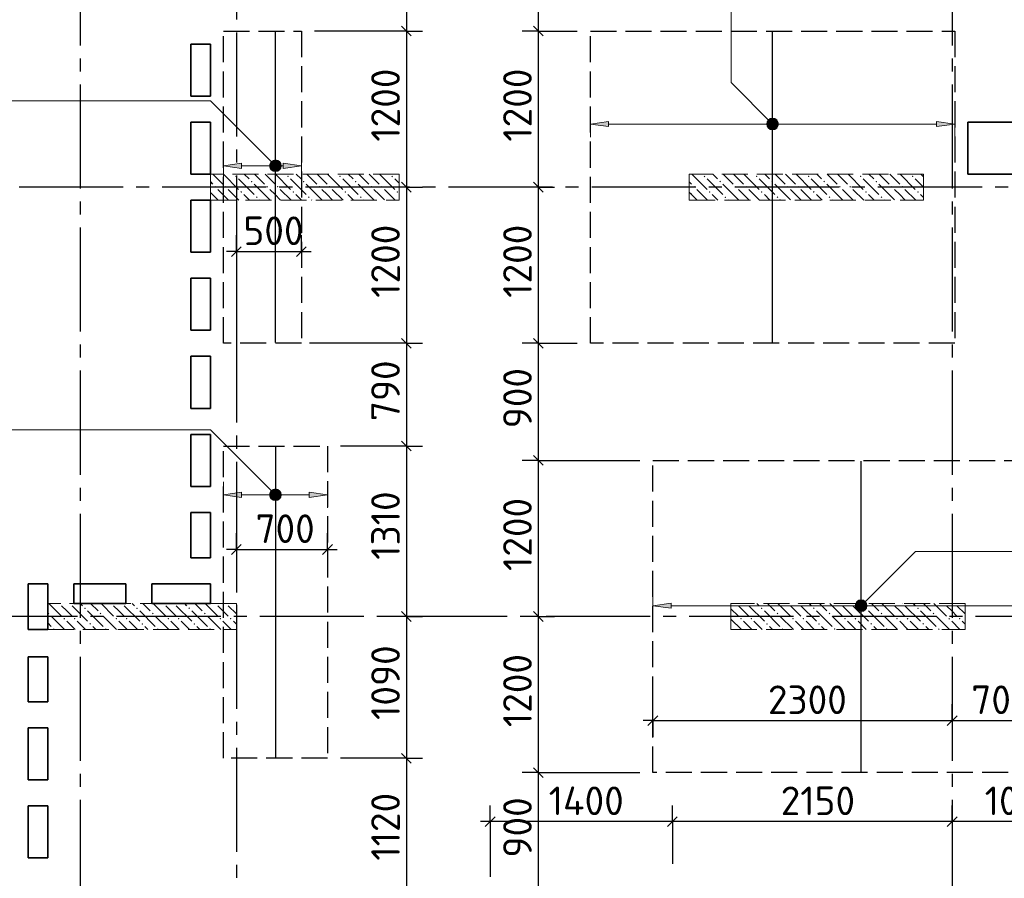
# Model space of a CAD drawing. Header units: millimetres. Extents: x 40580 to 1930067, y -240640 to 81020.
# Tile 223 of 256: x 722857 to 730423, y -209934 to -203334. Entities that reach past the tile are written whole.
import ezdxf

# ---------------------------------------------------------------- set-up
doc = ezdxf.new("R2010")
doc.units = ezdxf.units.MM
for name, pattern in [('______2', [270, 200, -70]), ('______5', [1100, 800, -100, 100, -100]), ('CENTER', [2, 1.25, -0.25, 0.25, -0.25])]:
    doc.linetypes.add(name, pattern=pattern)
for name, color, linetype, lineweight in [('Standard', 7, 'Continuous', 25), ('ДОП Верх по Х', 7, 'Continuous', 25), ('ЖБ Перекрытие верхний уровень', 7, 'Continuous', 35), ('ОСИ', 7, 'CENTER', 15), ('Позиционная метка номер позиции', 7, 'Continuous', 13), ('Примечания', 7, 'Continuous', 13)]:
    doc.layers.add(name, color=color, linetype=linetype, lineweight=lineweight)
doc.layers.add('ЖБ Пилон', color=7, linetype='______2', lineweight=13, true_color=0xa0a0a0)
doc.styles.add('ISOCPEUR', font='isocpeur.ttf')

msp = doc.modelspace()

# ---------------------------------------------------------------- hatches: boundary and pattern name
at = {"layer": 'ДОП Верх по Х', "linetype": 'Continuous', "lineweight": 13, "transparency": 33554687}
for points in [[(727382.2, -204155.8), (727242.1, -204135.8), (727382.2, -204115.8)], [(724562.3, -204476.7), (724422.3, -204456.7), (724562.3, -204436.7)], [(724562.3, -207005.8), (724422.3, -206985.9), (724562.3, -206965.9)], [(727862.3, -207858.5), (727722.3, -207838.5), (727862.3, -207818.5)]]:
    msp.add_hatch(color=7, dxfattribs=at).paths.add_polyline_path(points, flags=16)
for points in [[(728609.9, -204154.5), (728609.9, -204117), (728604.6, -204135.8)], [(728609.9, -204117), (728623.4, -204168), (728623.4, -204103.5)], [(728609.9, -204117), (728609.9, -204154.5), (728623.4, -204168)], [(728623.4, -204103.5), (728642.1, -204173.3), (728642.1, -204098.3)], [(728623.4, -204103.5), (728623.4, -204168), (728642.1, -204173.3)], [(728642.1, -204098.3), (728642.1, -204173.3), (728660.9, -204168)], [(728642.1, -204098.3), (728660.9, -204168), (728660.9, -204103.5)], [(728660.9, -204103.5), (728660.9, -204168), (728674.4, -204154.5)], [(728660.9, -204103.5), (728674.4, -204154.5), (728674.4, -204117)], [(728674.4, -204117), (728674.4, -204154.5), (728679.6, -204135.8)], [(729902.2, -204155.8), (730042.1, -204135.8), (729902.2, -204115.8)], [(724803.6, -204424.5), (724822.3, -204494.2), (724822.3, -204419.2)], [(724822.3, -204419.2), (724822.3, -204494.2), (724841.1, -204489)], [(724822.3, -204419.2), (724841.1, -204489), (724841.1, -204424.5)], [(724790.1, -204475.5), (724790.1, -204438), (724784.8, -204456.7)], [(724790.1, -204438), (724803.6, -204489), (724803.6, -204424.5)], [(724790.1, -204438), (724790.1, -204475.5), (724803.6, -204489)], [(724803.6, -204424.5), (724803.6, -204489), (724822.3, -204494.2)], [(724841.1, -204424.5), (724841.1, -204489), (724854.6, -204475.5)], [(724841.1, -204424.5), (724854.6, -204475.5), (724854.6, -204438)], [(724854.6, -204438), (724854.6, -204475.5), (724859.8, -204456.7)], [(724882.3, -204476.7), (725022.3, -204456.7), (724882.3, -204436.7)], [(724790.1, -207004.6), (724790.1, -206967.1), (724784.8, -206985.9)], [(724790.1, -206967.1), (724803.6, -207018.1), (724803.6, -206953.6)], [(724790.1, -206967.1), (724790.1, -207004.6), (724803.6, -207018.1)], [(724803.6, -206953.6), (724822.3, -207023.4), (724822.3, -206948.4)], [(724803.6, -206953.6), (724803.6, -207018.1), (724822.3, -207023.4)], [(724822.3, -206948.4), (724822.3, -207023.4), (724841.1, -207018.1)], [(724822.3, -206948.4), (724841.1, -207018.1), (724841.1, -206953.6)], [(724841.1, -206953.6), (724841.1, -207018.1), (724854.6, -207004.6)], [(724841.1, -206953.6), (724854.6, -207004.6), (724854.6, -206967.1)], [(724854.6, -206967.1), (724854.6, -207004.6), (724859.8, -206985.9)], [(725082.3, -207005.8), (725222.3, -206985.9), (725082.3, -206965.9)], [(729290.1, -207857.2), (729290.1, -207819.7), (729284.8, -207838.5)], [(729290.1, -207819.7), (729303.6, -207870.7), (729303.6, -207806.2)], [(729290.1, -207819.7), (729290.1, -207857.2), (729303.6, -207870.7)], [(729303.6, -207806.2), (729322.3, -207876), (729322.3, -207801)], [(729303.6, -207806.2), (729303.6, -207870.7), (729322.3, -207876)], [(729322.3, -207801), (729322.3, -207876), (729341.1, -207870.7)], [(729322.3, -207801), (729341.1, -207870.7), (729341.1, -207806.2)], [(729341.1, -207806.2), (729341.1, -207870.7), (729354.6, -207857.2)], [(729341.1, -207806.2), (729354.6, -207857.2), (729354.6, -207819.7)], [(729354.6, -207819.7), (729354.6, -207857.2), (729359.8, -207838.5)]]:
    msp.add_hatch(color=7, dxfattribs=at).paths.add_polyline_path(points)
at = {"layer": 'ЖБ Пилон', "linetype": 'Continuous', "lineweight": -3, "transparency": 33554687}
for points in [[(724512.8, -204538.2), (724519.3, -204531.7), (724525.8, -204538.2), (724519.3, -204544.7)], [(724632.8, -204578.2), (724639.3, -204571.7), (724645.8, -204578.2), (724639.3, -204584.7)], [(724912.8, -204538.2), (724919.3, -204531.7), (724925.8, -204538.2), (724919.3, -204544.7)], [(725032.8, -204578.2), (725039.3, -204571.7), (725045.8, -204578.2), (725039.3, -204584.7)], [(725312.8, -204538.2), (725319.3, -204531.7), (725325.8, -204538.2), (725319.3, -204544.7)], [(725432.8, -204578.2), (725439.3, -204571.7), (725445.8, -204578.2), (725439.3, -204584.7)], [(725712.8, -204538.2), (725719.3, -204531.7), (725725.8, -204538.2), (725719.3, -204544.7)], [(728112.8, -204538.2), (728119.3, -204531.7), (728125.8, -204538.2), (728119.3, -204544.7)], [(728232.8, -204578.2), (728239.3, -204571.7), (728245.8, -204578.2), (728239.3, -204584.7)], [(728512.8, -204538.2), (728519.3, -204531.7), (728525.8, -204538.2), (728519.3, -204544.7)], [(728632.8, -204578.2), (728639.3, -204571.7), (728645.8, -204578.2), (728639.3, -204584.7)], [(728912.8, -204538.2), (728919.3, -204531.7), (728925.8, -204538.2), (728919.3, -204544.7)], [(729032.8, -204578.2), (729039.3, -204571.7), (729045.8, -204578.2), (729039.3, -204584.7)], [(729312.8, -204538.2), (729319.3, -204531.7), (729325.8, -204538.2), (729319.3, -204544.7)], [(729432.8, -204578.2), (729439.3, -204571.7), (729445.8, -204578.2), (729439.3, -204584.7)], [(729712.8, -204538.2), (729719.3, -204531.7), (729725.8, -204538.2), (729719.3, -204544.7)], [(724352.8, -204618.2), (724359.3, -204611.7), (724365.8, -204618.2), (724359.3, -204624.7)], [(724432.8, -204618.2), (724439.3, -204611.7), (724445.8, -204618.2), (724439.3, -204624.7)], [(724752.8, -204618.2), (724759.3, -204611.7), (724765.8, -204618.2), (724759.3, -204624.7)], [(724832.8, -204618.2), (724839.3, -204611.7), (724845.8, -204618.2), (724839.3, -204624.7)], [(725152.8, -204618.2), (725159.3, -204611.7), (725165.8, -204618.2), (725159.3, -204624.7)], [(725232.8, -204618.2), (725239.3, -204611.7), (725245.8, -204618.2), (725239.3, -204624.7)], [(725552.8, -204618.2), (725559.3, -204611.7), (725565.8, -204618.2), (725559.3, -204624.7)], [(725632.8, -204618.2), (725639.3, -204611.7), (725645.8, -204618.2), (725639.3, -204624.7)], [(728032.8, -204618.2), (728039.3, -204611.7), (728045.8, -204618.2), (728039.3, -204624.7)], [(728352.7, -204618.2), (728359.3, -204611.7), (728365.8, -204618.2), (728359.3, -204624.7)], [(728432.8, -204618.2), (728439.3, -204611.7), (728445.8, -204618.2), (728439.3, -204624.7)], [(728752.8, -204618.2), (728759.3, -204611.7), (728765.8, -204618.2), (728759.3, -204624.7)], [(728832.8, -204618.2), (728839.3, -204611.7), (728845.8, -204618.2), (728839.3, -204624.7)], [(729152.8, -204618.2), (729159.3, -204611.7), (729165.8, -204618.2), (729159.3, -204624.7)], [(729232.8, -204618.2), (729239.3, -204611.7), (729245.8, -204618.2), (729239.3, -204624.7)], [(729552.8, -204618.2), (729559.3, -204611.7), (729565.8, -204618.2), (729559.3, -204624.7)], [(729632.8, -204618.2), (729639.3, -204611.7), (729645.8, -204618.2), (729639.3, -204624.7)], [(724552.8, -204658.2), (724559.3, -204651.7), (724565.8, -204658.2), (724559.3, -204664.7)], [(724672.8, -204698.2), (724679.3, -204691.7), (724685.8, -204698.2), (724679.3, -204704.7)], [(724952.8, -204658.2), (724959.3, -204651.7), (724965.8, -204658.2), (724959.3, -204664.7)], [(725072.8, -204698.2), (725079.3, -204691.7), (725085.8, -204698.2), (725079.3, -204704.7)], [(725352.8, -204658.2), (725359.3, -204651.7), (725365.8, -204658.2), (725359.3, -204664.7)], [(725472.8, -204698.2), (725479.3, -204691.7), (725485.8, -204698.2), (725479.3, -204704.7)], [(725752.8, -204658.2), (725759.3, -204651.7), (725765.8, -204658.2), (725759.3, -204664.7)], [(728152.7, -204658.2), (728159.3, -204651.7), (728165.8, -204658.2), (728159.3, -204664.7)], [(728272.8, -204698.2), (728279.3, -204691.7), (728285.8, -204698.2), (728279.3, -204704.7)], [(728552.8, -204658.2), (728559.3, -204651.7), (728565.8, -204658.2), (728559.3, -204664.7)], [(728672.8, -204698.2), (728679.3, -204691.7), (728685.8, -204698.2), (728679.3, -204704.7)], [(728952.8, -204658.2), (728959.3, -204651.7), (728965.8, -204658.2), (728959.3, -204664.7)], [(729072.8, -204698.2), (729079.3, -204691.7), (729085.8, -204698.2), (729079.3, -204704.7)], [(729352.8, -204658.2), (729359.3, -204651.7), (729365.8, -204658.2), (729359.3, -204664.7)], [(729472.8, -204698.2), (729479.3, -204691.7), (729485.8, -204698.2), (729479.3, -204704.7)], [(729752.8, -204658.2), (729759.3, -204651.7), (729765.8, -204658.2), (729759.3, -204664.7)], [(723162.6, -207821.3), (723159.3, -207824.7), (723155.9, -207821.3)], [(723242.6, -207821.3), (723239.3, -207824.7), (723235.9, -207821.3)], [(723562.6, -207821.3), (723559.3, -207824.7), (723555.9, -207821.3)], [(723642.6, -207821.3), (723639.3, -207824.7), (723635.9, -207821.3)], [(723962.6, -207821.3), (723959.3, -207824.7), (723955.9, -207821.3)], [(724042.6, -207821.3), (724039.3, -207824.7), (724035.9, -207821.3)], [(724362.6, -207821.3), (724359.3, -207824.7), (724355.9, -207821.3)], [(724442.6, -207821.3), (724439.3, -207824.7), (724435.9, -207821.3)], [(728362.6, -207821.3), (728359.3, -207824.7), (728355.9, -207821.3)], [(728442.6, -207821.3), (728439.3, -207824.7), (728435.9, -207821.3)], [(728762.6, -207821.3), (728759.3, -207824.7), (728755.9, -207821.3)], [(728842.6, -207821.3), (728839.3, -207824.7), (728835.9, -207821.3)], [(729162.6, -207821.3), (729159.3, -207824.7), (729155.9, -207821.3)], [(729242.6, -207821.3), (729239.3, -207824.7), (729235.9, -207821.3)], [(729562.6, -207821.3), (729559.3, -207824.7), (729555.9, -207821.3)], [(729642.6, -207821.3), (729639.3, -207824.7), (729635.9, -207821.3)], [(729962.6, -207821.3), (729959.3, -207824.7), (729955.9, -207821.3)], [(730042.6, -207821.3), (730039.3, -207824.7), (730035.9, -207821.3)], [(723072.8, -207898.2), (723079.3, -207891.7), (723085.8, -207898.2), (723079.3, -207904.7)], [(723352.8, -207858.2), (723359.3, -207851.7), (723365.8, -207858.2), (723359.3, -207864.7)], [(723472.8, -207898.2), (723479.3, -207891.7), (723485.8, -207898.2), (723479.3, -207904.7)], [(723752.8, -207858.2), (723759.3, -207851.7), (723765.8, -207858.2), (723759.3, -207864.7)], [(723872.8, -207898.2), (723879.3, -207891.7), (723885.8, -207898.2), (723879.3, -207904.7)], [(724152.8, -207858.2), (724159.3, -207851.7), (724165.8, -207858.2), (724159.3, -207864.7)], [(724272.8, -207898.2), (724279.3, -207891.7), (724285.8, -207898.2), (724279.3, -207904.7)], [(728552.8, -207858.2), (728559.3, -207851.7), (728565.8, -207858.2), (728559.3, -207864.7)], [(728672.8, -207898.2), (728679.3, -207891.7), (728685.8, -207898.2), (728679.3, -207904.7)], [(728952.8, -207858.2), (728959.3, -207851.7), (728965.8, -207858.2), (728959.3, -207864.7)], [(729072.8, -207898.2), (729079.3, -207891.7), (729085.8, -207898.2), (729079.3, -207904.7)], [(729352.8, -207858.2), (729359.3, -207851.7), (729365.8, -207858.2), (729359.3, -207864.7)], [(729472.8, -207898.2), (729479.3, -207891.7), (729485.8, -207898.2), (729479.3, -207904.7)], [(729752.8, -207858.2), (729759.3, -207851.7), (729765.8, -207858.2), (729759.3, -207864.7)], [(729872.8, -207898.2), (729879.3, -207891.7), (729885.8, -207898.2), (729879.3, -207904.7)], [(723192.8, -207938.2), (723199.3, -207931.7), (723205.8, -207938.2), (723199.3, -207944.7)], [(723272.8, -207938.2), (723279.3, -207931.7), (723285.8, -207938.2), (723279.3, -207944.7)], [(723392.8, -207978.2), (723399.3, -207971.7), (723405.8, -207978.2), (723399.3, -207984.7)], [(723592.8, -207938.2), (723599.3, -207931.7), (723605.8, -207938.2), (723599.3, -207944.7)], [(723672.8, -207938.2), (723679.3, -207931.7), (723685.8, -207938.2), (723679.3, -207944.7)], [(723792.8, -207978.2), (723799.3, -207971.7), (723805.8, -207978.2), (723799.3, -207984.7)], [(723992.8, -207938.2), (723999.3, -207931.7), (724005.8, -207938.2), (723999.3, -207944.7)], [(724072.8, -207938.2), (724079.3, -207931.7), (724085.8, -207938.2), (724079.3, -207944.7)], [(724192.8, -207978.2), (724199.3, -207971.7), (724205.8, -207978.2), (724199.3, -207984.7)], [(724392.8, -207938.2), (724399.3, -207931.7), (724405.8, -207938.2), (724399.3, -207944.7)], [(724472.8, -207938.2), (724479.3, -207931.7), (724485.8, -207938.2), (724479.3, -207944.7)], [(728392.8, -207938.2), (728399.3, -207931.7), (728405.8, -207938.2), (728399.3, -207944.7)], [(728472.8, -207938.2), (728479.3, -207931.7), (728485.8, -207938.2), (728479.3, -207944.7)], [(728592.8, -207978.2), (728599.3, -207971.7), (728605.8, -207978.2), (728599.3, -207984.7)], [(728792.8, -207938.2), (728799.3, -207931.7), (728805.8, -207938.2), (728799.3, -207944.7)], [(728872.8, -207938.2), (728879.3, -207931.7), (728885.8, -207938.2), (728879.3, -207944.7)], [(728992.8, -207978.2), (728999.3, -207971.7), (729005.8, -207978.2), (728999.3, -207984.7)], [(729192.8, -207938.2), (729199.3, -207931.7), (729205.8, -207938.2), (729199.3, -207944.7)], [(729272.8, -207938.2), (729279.3, -207931.7), (729285.8, -207938.2), (729279.3, -207944.7)], [(729392.8, -207978.2), (729399.3, -207971.7), (729405.8, -207978.2), (729399.3, -207984.7)], [(729592.8, -207938.2), (729599.3, -207931.7), (729605.8, -207938.2), (729599.3, -207944.7)], [(729672.8, -207938.2), (729679.3, -207931.7), (729685.8, -207938.2), (729679.3, -207944.7)], [(729792.8, -207978.2), (729799.3, -207971.7), (729805.8, -207978.2), (729799.3, -207984.7)], [(729992.8, -207938.2), (729999.3, -207931.7), (730005.8, -207938.2), (729999.3, -207944.7)], [(730072.8, -207938.2), (730079.3, -207931.7), (730085.8, -207938.2), (730079.3, -207944.7)], [(723112.8, -208018.2), (723119.3, -208011.7), (723125.8, -208018.2), (723122.6, -208021.3), (723115.9, -208021.3)], [(723512.8, -208018.2), (723519.3, -208011.7), (723525.8, -208018.2), (723522.6, -208021.3), (723515.9, -208021.3)], [(723912.8, -208018.2), (723919.3, -208011.7), (723925.8, -208018.2), (723922.6, -208021.3), (723915.9, -208021.3)], [(724312.8, -208018.2), (724319.3, -208011.7), (724325.8, -208018.2), (724322.6, -208021.3), (724315.9, -208021.3)], [(728322.3, -208014.7), (728325.8, -208018.2), (728322.6, -208021.3), (728322.3, -208021.3)], [(728712.8, -208018.2), (728719.3, -208011.7), (728725.8, -208018.2), (728722.6, -208021.3), (728715.9, -208021.3)], [(729112.8, -208018.2), (729119.3, -208011.7), (729125.8, -208018.2), (729122.6, -208021.3), (729115.9, -208021.3)], [(729512.8, -208018.2), (729519.3, -208011.7), (729525.8, -208018.2), (729522.6, -208021.3), (729515.9, -208021.3)], [(729912.8, -208018.2), (729919.3, -208011.7), (729925.8, -208018.2), (729922.6, -208021.3), (729915.9, -208021.3)]]:
    msp.add_hatch(color=7, dxfattribs=at).paths.add_polyline_path(points, flags=16)
at = {"layer": 'Позиционная метка номер позиции', "linetype": 'Continuous', "lineweight": 13, "transparency": 33554687}
for points in [[(728610.3, -204167.6), (728653.6, -204092.5), (728598.9, -204147.2)], [(728598.9, -204147.2), (728653.6, -204092.5), (728630.7, -204092.5)], [(728598.9, -204147.2), (728630.7, -204092.5), (728598.9, -204124.3)], [(728598.9, -204124.3), (728630.7, -204092.5), (728610.3, -204104)], [(728610.3, -204167.6), (728674, -204104), (728653.6, -204092.5)], [(728630.7, -204179.1), (728674, -204104), (728610.3, -204167.6)], [(728630.7, -204179.1), (728685.4, -204124.3), (728674, -204104)], [(728653.6, -204179.1), (728685.4, -204124.3), (728630.7, -204179.1)], [(728653.6, -204179.1), (728685.4, -204147.2), (728685.4, -204124.3)], [(728685.4, -204147.2), (728653.6, -204179.1), (728674, -204167.6)], [(724790.5, -204488.5), (724833.8, -204413.4), (724779, -204468.2)], [(724779, -204468.2), (724833.8, -204413.4), (724810.8, -204413.4)], [(724779, -204468.2), (724810.8, -204413.4), (724779, -204445.3)], [(724779, -204445.3), (724810.8, -204413.4), (724790.5, -204424.9)], [(724790.5, -204488.5), (724854.1, -204424.9), (724833.8, -204413.4)], [(724810.8, -204500), (724854.1, -204424.9), (724790.5, -204488.5)], [(724810.8, -204500), (724865.6, -204445.3), (724854.1, -204424.9)], [(724833.8, -204500), (724865.6, -204445.3), (724810.8, -204500)], [(724833.8, -204500), (724865.6, -204468.2), (724865.6, -204445.3)], [(724865.6, -204468.2), (724833.8, -204500), (724854.1, -204488.5)], [(724790.5, -207017.7), (724833.8, -206942.6), (724779, -206997.3)], [(724779, -206997.3), (724833.8, -206942.6), (724810.8, -206942.6)], [(724779, -206997.3), (724810.8, -206942.6), (724779, -206974.4)], [(724779, -206974.4), (724810.8, -206942.6), (724790.5, -206954)], [(724790.5, -207017.7), (724854.1, -206954), (724833.8, -206942.6)], [(724810.8, -207029.1), (724854.1, -206954), (724790.5, -207017.7)], [(724810.8, -207029.1), (724865.6, -206974.4), (724854.1, -206954)], [(724833.8, -207029.1), (724865.6, -206974.4), (724810.8, -207029.1)], [(724833.8, -207029.1), (724865.6, -206997.3), (724865.6, -206974.4)], [(724865.6, -206997.3), (724833.8, -207029.1), (724854.1, -207017.7)], [(729279, -207827), (729354.1, -207870.3), (729290.5, -207806.7)], [(729279, -207849.9), (729333.8, -207881.8), (729279, -207827)], [(729279, -207827), (729333.8, -207881.8), (729354.1, -207870.3)], [(729290.5, -207806.7), (729365.6, -207849.9), (729310.8, -207795.2)], [(729290.5, -207806.7), (729354.1, -207870.3), (729365.6, -207849.9)], [(729310.8, -207795.2), (729365.6, -207849.9), (729365.6, -207827)], [(729310.8, -207795.2), (729365.6, -207827), (729333.8, -207795.2)], [(729333.8, -207795.2), (729365.6, -207827), (729354.1, -207806.7)], [(729310.8, -207881.8), (729279, -207849.9), (729290.5, -207870.3)], [(729279, -207849.9), (729310.8, -207881.8), (729333.8, -207881.8)]]:
    msp.add_hatch(color=7, dxfattribs=at).paths.add_polyline_path(points)

# ---------------------------------------------------------------- linework, layer by layer
at = {"layer": 'Standard', "color": 7, "linetype": 'Continuous', "lineweight": -3, "transparency": 33554687}
for p, q in [((726842.1, -202496.3), (726842.1, -203421.3)), ((725828.3, -202621.3), (725828.3, -203421.3)), ((725828.3, -203421.3), (725828.3, -204621.3)), ((726842.1, -203421.3), (726842.1, -204621.3)), ((725828.3, -204621.3), (725828.3, -205821.3)), ((726842.1, -204621.3), (726842.1, -205821.3)), ((724522.3, -205116.4), (724447.3, -205116.4)), ((724522.3, -205116.4), (725022.3, -205116.4)), ((725022.3, -205116.4), (725097.3, -205116.4)), ((725828.3, -205821.3), (725828.3, -206611.3)), ((726842.1, -205821.3), (726842.1, -206721.3)), ((725828.3, -206611.3), (725828.3, -207921.3)), ((726842.1, -206721.3), (726842.1, -207921.3)), ((724522.3, -207406.4), (724447.3, -207406.4)), ((724522.3, -207406.4), (725222.3, -207406.4)), ((725222.3, -207406.4), (725297.3, -207406.4)), ((725828.3, -207921.3), (725828.3, -209011.3)), ((726842.1, -207921.3), (726842.1, -209121.3)), ((727722.3, -208721.3), (727647.3, -208721.3)), ((727722.3, -208721.3), (730022.3, -208721.3)), ((730022.3, -208721.3), (730722.3, -208721.3)), ((725828.3, -209011.3), (725828.3, -210131.3)), ((726842.1, -209121.3), (726842.1, -210021.3)), ((726472.3, -209498.1), (726397.3, -209498.1)), ((727872.3, -209498.1), (726472.3, -209498.1)), ((730022.3, -209498.1), (727872.3, -209498.1)), ((731022.3, -209498.1), (730022.3, -209498.1))]:
    msp.add_line(p, q, dxfattribs=at)
at = {"layer": 'Standard', "color": 251, "linetype": 'Continuous', "lineweight": -3, "true_color": 0x656565, "transparency": 33554687}
for p, q in [((725828.3, -203421.3), (725703.3, -203421.3)), ((725828.3, -203421.3), (725953.3, -203421.3)), ((726842.1, -203421.3), (726717.2, -203421.3)), ((726842.1, -203421.3), (726967.1, -203421.3)), ((726842.1, -203421.3), (727142.1, -203421.3)), ((725828.3, -204621.3), (725703.3, -204621.3)), ((725828.3, -204621.3), (725953.3, -204621.3)), ((726842.1, -204621.3), (726717.2, -204621.3)), ((726842.1, -204621.3), (726967.1, -204621.3)), ((726842.1, -204621.3), (726842.1, -204621.3)), ((724522.3, -205116.4), (724522.3, -204991.4)), ((725022.3, -205116.4), (725022.3, -204991.4)), ((724522.3, -205116.4), (724522.3, -205241.4)), ((724522.3, -205116.4), (724522.3, -205646.3)), ((725022.3, -205116.4), (725022.3, -205241.4)), ((725022.3, -205116.4), (725022.3, -205116.4)), ((725828.3, -205821.3), (725703.3, -205821.3)), ((725828.3, -205821.3), (725953.3, -205821.3)), ((726842.1, -205821.3), (726717.2, -205821.3)), ((726842.1, -205821.3), (726967.1, -205821.3)), ((726842.1, -205821.3), (727142.1, -205821.3)), ((725828.3, -206611.3), (725703.3, -206611.3)), ((725828.3, -206611.3), (725953.3, -206611.3)), ((726842.1, -206721.3), (726717.2, -206721.3)), ((726842.1, -206721.3), (726967.1, -206721.3)), ((726842.1, -206721.3), (727622.3, -206721.3)), ((724522.3, -207406.4), (724522.3, -207281.4)), ((725222.3, -207406.4), (725222.3, -207281.4)), ((724522.3, -207406.4), (724522.3, -207531.4)), ((724522.3, -207406.4), (724522.3, -207736.3)), ((725222.3, -207406.4), (725222.3, -207531.4)), ((725222.3, -207406.4), (725222.3, -207406.4)), ((725828.3, -207921.3), (725703.3, -207921.3)), ((725828.3, -207921.3), (725953.3, -207921.3)), ((725828.3, -207921.3), (725828.3, -207921.3)), ((726842.1, -207921.3), (726717.2, -207921.3)), ((726842.1, -207921.3), (726967.1, -207921.3)), ((726842.1, -207921.3), (726842.1, -207921.3)), ((727722.3, -208721.3), (727722.3, -208417.4)), ((727722.3, -208721.3), (727722.3, -208596.3)), ((730022.3, -208721.3), (730022.3, -208596.3)), ((727722.3, -208721.3), (727722.3, -208846.3)), ((730022.3, -208721.3), (730022.3, -208846.3)), ((730022.3, -208721.3), (730022.3, -208721.3)), ((725828.3, -209011.3), (725703.3, -209011.3)), ((725828.3, -209011.3), (725953.3, -209011.3)), ((726842.1, -209121.3), (726717.2, -209121.3)), ((726842.1, -209121.3), (726967.1, -209121.3)), ((726842.1, -209121.3), (727622.3, -209121.3)), ((726472.3, -209498.1), (726472.3, -209373.1)), ((727872.3, -209498.1), (727872.3, -209373.1)), ((730022.3, -209498.1), (730022.3, -209373.1)), ((726472.3, -209498.1), (726472.3, -209623.1)), ((726472.3, -209498.1), (726472.3, -209921.3)), ((727872.3, -209498.1), (727872.3, -209623.1)), ((727872.3, -209498.1), (727872.3, -209821.3)), ((730022.3, -209498.1), (730022.3, -209623.1)), ((730022.3, -209498.1), (730022.3, -209498.1))]:
    msp.add_line(p, q, dxfattribs=at)
at = {"layer": 'Standard', "color": 7, "linetype": 'Continuous', "lineweight": 25, "transparency": 33554687}
for p, q in [((725790.8, -203383.8), (725865.8, -203458.8)), ((726804.6, -203383.8), (726879.6, -203458.8)), ((725790.8, -204583.8), (725865.8, -204658.8)), ((726804.6, -204583.8), (726879.6, -204658.8)), ((724484.8, -205153.9), (724559.8, -205078.9)), ((724984.8, -205153.9), (725059.8, -205078.9)), ((725790.8, -205783.8), (725865.8, -205858.8)), ((726804.6, -205783.8), (726879.6, -205858.8)), ((725790.8, -206573.8), (725865.8, -206648.8)), ((726804.6, -206683.8), (726879.6, -206758.8)), ((724484.8, -207443.9), (724559.8, -207368.9)), ((725184.8, -207443.9), (725259.8, -207368.9)), ((725790.8, -207883.8), (725865.8, -207958.8)), ((726804.6, -207883.8), (726879.6, -207958.8)), ((727684.8, -208758.8), (727759.8, -208683.8)), ((729984.8, -208758.8), (730059.8, -208683.8)), ((725790.8, -208973.8), (725865.8, -209048.8)), ((726804.6, -209083.8), (726879.6, -209158.8)), ((726509.8, -209460.6), (726434.8, -209535.6)), ((727909.8, -209460.6), (727834.8, -209535.6)), ((730059.8, -209460.6), (729984.8, -209535.6))]:
    msp.add_line(p, q, dxfattribs=at)
at = {"layer": 'Standard', "color": 251, "linetype": 'Continuous', "lineweight": -3, "true_color": 0x656565, "transparency": 33554687}
for points in [[(725828.3, -203421.3), (725811.3, -203421.3), (725811.3, -203421.3), (725811.3, -203421.3), (725811.3, -203421.3), (725811.3, -203421.3), (725811.3, -203421.3), (725811.3, -203421.3), (725811.3, -203421.3), (725811.3, -203421.3), (725811.3, -203421.3), (725811.3, -203421.3), (725811.3, -203421.3), (725811.3, -203421.3), (725811.3, -203421.3), (725811.3, -203421.3), (725811.3, -203421.3), (725811.3, -203421.3), (725811.3, -203421.3), (725811.3, -203421.3), (725811.3, -203421.3), (725811.3, -203421.3), (725811.3, -203421.3), (725811.3, -203421.3), (725811.3, -203421.3), (725811.3, -203421.3), (725811.3, -203421.3), (725122.3, -203421.3)], [(725828.3, -204621.3), (725811.3, -204621.3), (725811.3, -204621.3), (725811.3, -204621.3), (725811.3, -204621.3), (725811.3, -204621.3), (725811.3, -204621.3), (725811.3, -204621.3), (725811.3, -204621.3), (725811.3, -204621.3), (725811.3, -204621.3), (725811.3, -204621.3), (725811.3, -204621.3), (725811.3, -204621.3), (725811.3, -204621.3), (725811.3, -204621.3), (725811.3, -204621.3), (725811.3, -204621.3), (725811.3, -204621.3), (725811.3, -204621.3), (725811.3, -204621.3), (725811.3, -204621.3), (725811.3, -204621.3), (725811.3, -204621.3), (725811.3, -204621.3), (725107.3, -204621.3)], [(725828.3, -205821.3), (725811.3, -205821.3), (725811.3, -205821.3), (725811.3, -205821.3), (725811.3, -205821.3), (725811.3, -205821.3), (725811.3, -205821.3), (725811.3, -205821.3), (725811.3, -205821.3), (725811.3, -205821.3), (725811.3, -205821.3), (725811.3, -205821.3), (725811.3, -205821.3), (725811.3, -205821.3), (725811.3, -205821.3), (725811.3, -205821.3), (725811.3, -205821.3), (725811.3, -205821.3), (725811.3, -205821.3), (725811.3, -205821.3), (725811.3, -205821.3), (725811.3, -205821.3), (725811.3, -205821.3), (725083.2, -205821.3)], [(725828.3, -206611.3), (725811.3, -206611.3), (725811.3, -206611.3), (725811.3, -206611.3), (725811.3, -206611.3), (725811.3, -206611.3), (725811.3, -206611.3), (725811.3, -206611.3), (725811.3, -206611.3), (725811.3, -206611.3), (725811.3, -206611.3), (725811.3, -206611.3), (725811.3, -206611.3), (725811.3, -206611.3), (725811.3, -206611.3), (725811.3, -206611.3), (725811.3, -206611.3), (725811.3, -206611.3), (725811.3, -206611.3), (725811.3, -206611.3), (725811.3, -206611.3), (725322.3, -206611.3)], [(725828.3, -209011.3), (725811.3, -209011.3), (725811.3, -209011.3), (725811.3, -209011.3), (725811.3, -209011.3), (725811.3, -209011.3), (725811.3, -209011.3), (725811.3, -209011.3), (725811.3, -209011.3), (725811.3, -209011.3), (725811.3, -209011.3), (725811.3, -209011.3), (725811.3, -209011.3), (725811.3, -209011.3), (725811.3, -209011.3), (725811.3, -209011.3), (725811.3, -209011.3), (725322.3, -209011.3)]]:
    msp.add_lwpolyline(points, dxfattribs=at)
at = {"layer": 'ДОП Верх по Х', "color": 7, "linetype": 'Continuous', "lineweight": -3, "transparency": 33554687}
for p, q in [((724822.3, -205815.3), (724822.3, -203427.3)), ((728642.1, -205815.3), (728642.1, -203427.3)), ((724822.3, -206617.3), (724822.3, -209005.3)), ((729322.3, -209115.3), (729322.3, -206727.3))]:
    msp.add_line(p, q, dxfattribs=at)
at = {"layer": 'ДОП Верх по Х', "color": 251, "linetype": 'Continuous', "lineweight": 13, "true_color": 0x494949, "transparency": 33554687}
for p, q in [((727242.1, -204135.8), (727242.1, -204035.8)), ((730042.1, -204135.8), (730042.1, -204035.8)), ((727242.1, -204135.8), (727382.2, -204115.8)), ((727382.2, -204115.8), (727382.2, -204155.8)), ((728642.1, -204098.3), (728642.1, -204098.3)), ((730042.1, -204135.8), (729902.2, -204115.8)), ((729902.2, -204115.8), (729902.2, -204155.8)), ((727382.2, -204155.8), (727242.1, -204135.8)), ((727242.1, -204135.8), (727242.1, -204235.8)), ((727242.1, -204135.8), (727242.1, -204135.8)), ((727382.2, -204135.8), (728612.2, -204135.8)), ((728642.1, -204173.3), (728642.1, -204173.3)), ((728672.2, -204135.8), (729902.2, -204135.8)), ((729902.2, -204155.8), (730042.1, -204135.8)), ((730042.1, -204135.8), (730042.1, -204235.8)), ((730042.1, -204135.8), (730042.1, -204135.8)), ((724422.3, -204456.7), (724422.3, -204356.7)), ((724822.3, -204419.2), (724822.3, -204419.2)), ((725022.3, -204456.7), (725022.3, -204356.7)), ((724422.3, -204456.7), (724562.3, -204436.7)), ((724562.3, -204476.7), (724422.3, -204456.7)), ((724422.3, -204456.7), (724422.3, -204556.7)), ((724422.3, -204456.7), (724422.3, -204456.7)), ((724562.3, -204436.7), (724562.3, -204476.7)), ((724562.3, -204456.7), (724792.3, -204456.7)), ((724822.3, -204494.2), (724822.3, -204494.2)), ((724852.3, -204456.7), (724882.3, -204456.7)), ((725022.3, -204456.7), (724882.3, -204436.7)), ((724882.3, -204436.7), (724882.3, -204476.7)), ((724882.3, -204476.7), (725022.3, -204456.7)), ((725022.3, -204456.7), (725022.3, -204556.7)), ((725022.3, -204456.7), (725022.3, -204456.7)), ((724422.3, -206985.9), (724422.3, -206885.9)), ((725222.3, -206985.9), (725222.3, -206885.9)), ((724422.3, -206985.9), (724562.3, -206965.9)), ((724562.3, -207005.8), (724422.3, -206985.9)), ((724422.3, -206985.9), (724422.3, -207085.9)), ((724422.3, -206985.9), (724422.3, -206985.9)), ((724562.3, -206965.9), (724562.3, -207005.8)), ((724562.3, -206985.9), (724792.3, -206985.9)), ((724822.3, -206948.4), (724822.3, -206948.4)), ((724852.3, -206985.9), (725082.3, -206985.9)), ((725222.3, -206985.9), (725082.3, -206965.9)), ((725082.3, -206965.9), (725082.3, -207005.8)), ((725082.3, -207005.8), (725222.3, -206985.9)), ((725222.3, -206985.9), (725222.3, -207085.9)), ((725222.3, -206985.9), (725222.3, -206985.9)), ((724822.3, -207023.4), (724822.3, -207023.4)), ((727722.3, -207838.5), (727722.3, -207738.5)), ((727722.3, -207838.5), (727862.3, -207818.5)), ((727862.3, -207818.5), (727862.3, -207858.5)), ((729322.3, -207801), (729322.3, -207801)), ((727862.3, -207858.5), (727722.3, -207838.5)), ((727722.3, -207838.5), (727722.3, -207938.5)), ((727722.3, -207838.5), (727722.3, -207838.5)), ((727862.3, -207838.5), (729292.3, -207838.5)), ((729322.3, -207876), (729322.3, -207876)), ((729352.3, -207838.5), (730582.3, -207838.5))]:
    msp.add_line(p, q, dxfattribs=at)
for centre in [(728642.1, -204135.8), (724822.3, -204456.7), (724822.3, -206985.9), (729322.3, -207838.5)]:
    msp.add_circle(centre, 37.5, dxfattribs=at)
at = {"layer": 'ЖБ Перекрытие верхний уровень', "transparency": 33554687}
for p, q in [((724172.3, -203521.3), (724322.3, -203521.3)), ((724172.3, -203921.3), (724172.3, -203521.3)), ((724322.3, -203521.3), (724322.3, -203921.3)), ((724322.3, -203921.3), (724172.3, -203921.3)), ((724172.3, -204121.3), (724322.3, -204121.3)), ((724172.3, -204521.3), (724172.3, -204121.3)), ((724322.3, -204121.3), (724322.3, -204521.3)), ((730682.3, -204121.3), (730142.3, -204121.3)), ((730142.3, -204121.3), (730142.3, -204521.3)), ((724322.3, -204521.3), (724172.3, -204521.3)), ((730142.3, -204521.3), (730682.3, -204521.3)), ((724172.3, -205121.3), (724172.3, -204721.3)), ((724172.3, -204721.3), (724322.3, -204721.3)), ((724322.3, -204721.3), (724322.3, -205121.3)), ((724322.3, -205121.3), (724172.3, -205121.3)), ((724172.3, -205721.3), (724172.3, -205321.3)), ((724172.3, -205321.3), (724322.3, -205321.3)), ((724322.3, -205321.3), (724322.3, -205721.3)), ((724322.3, -205721.3), (724172.3, -205721.3)), ((724172.3, -206321.3), (724172.3, -205921.3)), ((724172.3, -205921.3), (724322.3, -205921.3)), ((724322.3, -205921.3), (724322.3, -206321.3)), ((724322.3, -206321.3), (724172.3, -206321.3)), ((724172.3, -206521.3), (724322.3, -206521.3)), ((724172.3, -206921.3), (724172.3, -206521.3)), ((724322.3, -206521.3), (724322.3, -206921.3)), ((724322.3, -206921.3), (724172.3, -206921.3)), ((724172.3, -207281.3), (724172.3, -207121.3)), ((724172.3, -207121.3), (724322.3, -207121.3)), ((724322.3, -207121.3), (724322.3, -207281.3)), ((724172.3, -207471.3), (724172.3, -207281.3)), ((724322.3, -207281.3), (724322.3, -207471.3)), ((724322.3, -207471.3), (724172.3, -207471.3)), ((722922.3, -208021.3), (722922.3, -207671.3)), ((722922.3, -207671.3), (723072.3, -207671.3)), ((723072.3, -207671.3), (723072.3, -208021.3)), ((723272.3, -207821.3), (723272.3, -207671.3)), ((723272.3, -207671.3), (723672.3, -207671.3)), ((723672.3, -207671.3), (723672.3, -207821.3)), ((723872.3, -207821.3), (723872.3, -207671.3)), ((723872.3, -207671.3), (724322.3, -207671.3)), ((724322.3, -207671.3), (724322.3, -207821.3)), ((723672.3, -207821.3), (723272.3, -207821.3)), ((724322.3, -207821.3), (723872.3, -207821.3)), ((723072.3, -208021.3), (722922.3, -208021.3)), ((722922.3, -208576.3), (722922.3, -208231.3)), ((722922.3, -208231.3), (723072.3, -208231.3)), ((723072.3, -208231.3), (723072.3, -208576.3)), ((723072.3, -208576.3), (722922.3, -208576.3)), ((722922.3, -209176.3), (722922.3, -208776.3)), ((722922.3, -208776.3), (723072.3, -208776.3)), ((723072.3, -208776.3), (723072.3, -209176.3)), ((723072.3, -209176.3), (722922.3, -209176.3)), ((722922.3, -209776.3), (722922.3, -209376.3)), ((722922.3, -209376.3), (723072.3, -209376.3)), ((723072.3, -209376.3), (723072.3, -209776.3)), ((723072.3, -209776.3), (722922.3, -209776.3))]:
    msp.add_line(p, q, dxfattribs=at)
at = {"layer": 'ЖБ Пилон', "color": 253, "linetype": '______2', "lineweight": 13, "true_color": 0xa0a0a0, "transparency": 33554687}
for p, q in [((725772.3, -204521.3), (724322.3, -204521.3)), ((724322.3, -204521.3), (724322.3, -204721.3)), ((725772.3, -204721.3), (725772.3, -204521.3)), ((729802.3, -204521.3), (728002.3, -204521.3)), ((728002.3, -204521.3), (728002.3, -204721.3)), ((729802.3, -204721.3), (729802.3, -204521.3)), ((724322.3, -204721.3), (725772.3, -204721.3)), ((728002.3, -204721.3), (729802.3, -204721.3)), ((724522.3, -207821.3), (723072.3, -207821.3)), ((723072.3, -207821.3), (723072.3, -208021.3)), ((724522.3, -208021.3), (724522.3, -207821.3)), ((730122.3, -207821.3), (728322.3, -207821.3)), ((728322.3, -207821.3), (728322.3, -208021.3)), ((730122.3, -208021.3), (730122.3, -207821.3)), ((723072.3, -208021.3), (724522.3, -208021.3)), ((728322.3, -208021.3), (730122.3, -208021.3))]:
    msp.add_line(p, q, dxfattribs=at)
at = {"layer": 'ЖБ Пилон', "color": 9, "linetype": 'Continuous', "lineweight": -3, "true_color": 0xc7c7c7, "transparency": 33554687}
for p, q in [((724342.4, -204521.3), (724419.3, -204598.2)), ((724422.4, -204521.3), (724539.3, -204638.2)), ((724539.3, -204558.2), (724659.3, -204678.2)), ((724619.3, -204558.2), (724582.4, -204521.3)), ((724662.4, -204521.3), (724739.3, -204598.2)), ((724742.4, -204521.3), (724819.3, -204598.2)), ((724822.4, -204521.3), (724939.3, -204638.2)), ((724939.3, -204558.2), (725059.3, -204678.2)), ((725019.3, -204558.2), (724982.4, -204521.3)), ((725062.4, -204521.3), (725139.3, -204598.2)), ((725142.4, -204521.3), (725219.3, -204598.2)), ((725222.4, -204521.3), (725339.3, -204638.2)), ((725339.3, -204558.2), (725459.3, -204678.2)), ((725419.3, -204558.2), (725382.4, -204521.3)), ((725462.4, -204521.3), (725539.3, -204598.2)), ((725542.4, -204521.3), (725619.3, -204598.2)), ((725622.4, -204521.3), (725739.3, -204638.2)), ((725739.3, -204558.2), (725772.3, -204591.2)), ((728022.4, -204521.3), (728139.3, -204638.2)), ((728139.3, -204558.2), (728259.3, -204678.2)), ((728219.3, -204558.2), (728182.4, -204521.3)), ((728262.4, -204521.3), (728339.3, -204598.2)), ((728342.4, -204521.3), (728419.3, -204598.2)), ((728422.4, -204521.3), (728539.3, -204638.2)), ((728539.3, -204558.2), (728659.3, -204678.2)), ((728619.3, -204558.2), (728582.4, -204521.3)), ((728662.4, -204521.3), (728739.3, -204598.2)), ((728742.4, -204521.3), (728819.3, -204598.2)), ((728822.4, -204521.3), (728939.3, -204638.2)), ((728939.3, -204558.2), (729059.3, -204678.2)), ((729019.3, -204558.2), (728982.4, -204521.3)), ((729062.4, -204521.3), (729139.3, -204598.2)), ((729142.4, -204521.3), (729219.3, -204598.2)), ((729222.4, -204521.3), (729339.3, -204638.2)), ((729339.3, -204558.2), (729459.3, -204678.2)), ((729419.3, -204558.2), (729382.4, -204521.3)), ((729462.4, -204521.3), (729539.3, -204598.2)), ((729542.4, -204521.3), (729619.3, -204598.2)), ((729622.4, -204521.3), (729739.3, -204638.2)), ((729739.3, -204558.2), (729802.3, -204621.2)), ((729802.3, -204541.2), (729782.4, -204521.3)), ((724322.3, -204581.2), (724339.3, -204598.2)), ((724419.3, -204678.2), (724379.3, -204638.2)), ((724459.3, -204638.2), (724542.4, -204721.3)), ((724659.3, -204598.2), (724779.3, -204718.2)), ((724819.3, -204678.2), (724779.3, -204638.2)), ((724859.3, -204638.2), (724942.4, -204721.3)), ((725059.3, -204598.2), (725179.3, -204718.2)), ((725219.3, -204678.2), (725179.3, -204638.2)), ((725259.3, -204638.2), (725342.4, -204721.3)), ((725459.3, -204598.2), (725579.3, -204718.2)), ((725619.3, -204678.2), (725579.3, -204638.2)), ((725659.3, -204638.2), (725742.4, -204721.3)), ((728002.3, -204581.2), (728019.3, -204598.2)), ((728059.3, -204638.2), (728142.4, -204721.3)), ((728259.3, -204598.2), (728379.3, -204718.2)), ((728419.3, -204678.2), (728379.3, -204638.2)), ((728459.3, -204638.2), (728542.4, -204721.3)), ((728659.3, -204598.2), (728779.3, -204718.2)), ((728819.3, -204678.2), (728779.3, -204638.2)), ((728859.3, -204638.2), (728942.4, -204721.3)), ((729059.3, -204598.2), (729179.3, -204718.2)), ((729219.3, -204678.2), (729179.3, -204638.2)), ((729259.3, -204638.2), (729342.4, -204721.3)), ((729459.3, -204598.2), (729579.3, -204718.2)), ((729619.3, -204678.2), (729579.3, -204638.2)), ((729659.3, -204638.2), (729742.4, -204721.3)), ((724322.3, -204661.2), (724379.3, -204718.2)), ((724459.3, -204718.2), (724419.3, -204678.2)), ((724579.3, -204678.2), (724622.4, -204721.3)), ((724702.4, -204721.3), (724699.3, -204718.2)), ((724859.3, -204718.2), (724819.3, -204678.2)), ((724979.3, -204678.2), (725022.4, -204721.3)), ((725102.4, -204721.3), (725099.3, -204718.2)), ((725259.3, -204718.2), (725219.3, -204678.2)), ((725379.3, -204678.2), (725422.4, -204721.3)), ((725502.4, -204721.3), (725499.3, -204718.2)), ((725659.3, -204718.2), (725619.3, -204678.2)), ((728019.3, -204678.2), (728002.3, -204661.2)), ((728059.3, -204718.2), (728019.3, -204678.2)), ((728179.3, -204678.2), (728222.4, -204721.3)), ((728302.4, -204721.3), (728299.3, -204718.2)), ((728459.3, -204718.2), (728419.3, -204678.2)), ((728579.3, -204678.2), (728622.4, -204721.3)), ((728702.4, -204721.3), (728699.3, -204718.2)), ((728859.3, -204718.2), (728819.3, -204678.2)), ((728979.3, -204678.2), (729022.4, -204721.3)), ((729102.4, -204721.3), (729099.3, -204718.2)), ((729259.3, -204718.2), (729219.3, -204678.2)), ((729379.3, -204678.2), (729422.4, -204721.3)), ((729502.4, -204721.3), (729499.3, -204718.2)), ((729659.3, -204718.2), (729619.3, -204678.2)), ((729779.3, -204678.2), (729802.3, -204701.2)), ((723082.4, -207821.3), (723179.3, -207918.2)), ((723322.4, -207821.3), (723339.3, -207838.2)), ((723402.4, -207821.3), (723459.3, -207878.2)), ((723482.4, -207821.3), (723579.3, -207918.2)), ((723722.4, -207821.3), (723739.3, -207838.2)), ((723802.4, -207821.3), (723859.3, -207878.2)), ((723882.4, -207821.3), (723979.3, -207918.2)), ((724122.4, -207821.3), (724139.3, -207838.2)), ((724202.4, -207821.3), (724259.3, -207878.2)), ((724282.4, -207821.3), (724379.3, -207918.2)), ((728522.4, -207821.3), (728539.3, -207838.2)), ((728602.4, -207821.3), (728659.3, -207878.2)), ((728682.4, -207821.3), (728779.3, -207918.2)), ((728922.4, -207821.3), (728939.3, -207838.2)), ((729002.4, -207821.3), (729059.3, -207878.2)), ((729082.4, -207821.3), (729179.3, -207918.2)), ((729322.4, -207821.3), (729339.3, -207838.2)), ((729402.4, -207821.3), (729459.3, -207878.2)), ((729482.4, -207821.3), (729579.3, -207918.2)), ((729722.4, -207821.3), (729739.3, -207838.2)), ((729802.4, -207821.3), (729859.3, -207878.2)), ((729882.4, -207821.3), (729979.3, -207918.2)), ((723219.3, -207878.2), (723179.3, -207838.2)), ((723259.3, -207918.2), (723219.3, -207878.2)), ((723259.3, -207838.2), (723379.3, -207958.2)), ((723379.3, -207878.2), (723499.3, -207998.2)), ((723619.3, -207878.2), (723579.3, -207838.2)), ((723659.3, -207918.2), (723619.3, -207878.2)), ((723659.3, -207838.2), (723779.3, -207958.2)), ((723779.3, -207878.2), (723899.3, -207998.2)), ((724019.3, -207878.2), (723979.3, -207838.2)), ((724059.3, -207918.2), (724019.3, -207878.2)), ((724059.3, -207838.2), (724179.3, -207958.2)), ((724179.3, -207878.2), (724299.3, -207998.2)), ((724419.3, -207878.2), (724379.3, -207838.2)), ((724459.3, -207918.2), (724419.3, -207878.2)), ((724459.3, -207838.2), (724522.3, -207901.2)), ((728322.3, -207861.2), (728379.3, -207918.2)), ((728419.3, -207878.2), (728379.3, -207838.2)), ((728459.3, -207918.2), (728419.3, -207878.2)), ((728459.3, -207838.2), (728579.3, -207958.2)), ((728579.3, -207878.2), (728699.3, -207998.2)), ((728819.3, -207878.2), (728779.3, -207838.2)), ((728859.3, -207918.2), (728819.3, -207878.2)), ((728859.3, -207838.2), (728979.3, -207958.2)), ((728979.3, -207878.2), (729099.3, -207998.2)), ((729219.3, -207878.2), (729179.3, -207838.2)), ((729259.3, -207918.2), (729219.3, -207878.2)), ((729259.3, -207838.2), (729379.3, -207958.2)), ((729379.3, -207878.2), (729499.3, -207998.2)), ((729619.3, -207878.2), (729579.3, -207838.2)), ((729659.3, -207918.2), (729619.3, -207878.2)), ((729659.3, -207838.2), (729779.3, -207958.2)), ((729779.3, -207878.2), (729899.3, -207998.2)), ((730019.3, -207878.2), (729979.3, -207838.2)), ((730059.3, -207918.2), (730019.3, -207878.2)), ((730059.3, -207838.2), (730122.3, -207901.2)), ((723072.3, -207971.2), (723099.3, -207998.2)), ((723202.4, -208021.3), (723099.3, -207918.2)), ((723219.3, -207958.2), (723282.4, -208021.3)), ((723299.3, -207958.2), (723362.4, -208021.3)), ((723602.4, -208021.3), (723499.3, -207918.2)), ((723619.3, -207958.2), (723682.4, -208021.3)), ((723699.3, -207958.2), (723762.4, -208021.3)), ((724002.4, -208021.3), (723899.3, -207918.2)), ((724019.3, -207958.2), (724082.4, -208021.3)), ((724099.3, -207958.2), (724162.4, -208021.3)), ((724402.4, -208021.3), (724299.3, -207918.2)), ((724419.3, -207958.2), (724482.4, -208021.3)), ((724499.3, -207958.2), (724522.3, -207981.2)), ((728402.4, -208021.3), (728322.3, -207941.2)), ((728419.3, -207958.2), (728482.4, -208021.3)), ((728499.3, -207958.2), (728562.4, -208021.3)), ((728802.4, -208021.3), (728699.3, -207918.2)), ((728819.3, -207958.2), (728882.4, -208021.3)), ((728899.3, -207958.2), (728962.4, -208021.3)), ((729202.4, -208021.3), (729099.3, -207918.2)), ((729219.3, -207958.2), (729282.4, -208021.3)), ((729299.3, -207958.2), (729362.4, -208021.3)), ((729602.4, -208021.3), (729499.3, -207918.2)), ((729619.3, -207958.2), (729682.4, -208021.3)), ((729699.3, -207958.2), (729762.4, -208021.3)), ((730002.4, -208021.3), (729899.3, -207918.2)), ((730019.3, -207958.2), (730082.4, -208021.3)), ((730099.3, -207958.2), (730122.3, -207981.2)), ((723442.4, -208021.3), (723419.3, -207998.2)), ((723842.4, -208021.3), (723819.3, -207998.2)), ((724242.4, -208021.3), (724219.3, -207998.2)), ((728642.4, -208021.3), (728619.3, -207998.2)), ((729042.4, -208021.3), (729019.3, -207998.2)), ((729442.4, -208021.3), (729419.3, -207998.2)), ((729842.4, -208021.3), (729819.3, -207998.2))]:
    msp.add_line(p, q, dxfattribs=at)
at = {"layer": 'ОСИ', "color": 8, "linetype": '______5', "lineweight": -3, "transparency": 33554687}
for p, q in [((724522.3, -182531.3), (724522.3, -233251.3)), ((723322.3, -182931.3), (723322.3, -233251.3)), ((730022.3, -182931.3), (730022.3, -233251.3)), ((737952.3, -204621.3), (718998.3, -204621.3)), ((738702.3, -207921.3), (718998.3, -207921.3))]:
    msp.add_line(p, q, dxfattribs=at)
at = {"layer": 'Позиционная метка номер позиции', "color": 7, "linetype": 'Continuous', "lineweight": 13, "transparency": 33554687}
for p, q in [((728610.3, -204104), (728610.3, -204104)), ((728674, -204104), (728674, -204104)), ((728610.3, -204167.6), (728610.3, -204167.6)), ((728674, -204167.6), (728674, -204167.6)), ((724790.5, -204424.9), (724790.5, -204424.9)), ((724790.5, -204488.5), (724790.5, -204488.5)), ((724854.1, -204424.9), (724854.1, -204424.9)), ((724854.1, -204488.5), (724854.1, -204488.5)), ((724790.5, -206954), (724790.5, -206954)), ((724854.1, -206954), (724854.1, -206954)), ((724790.5, -207017.7), (724790.5, -207017.7)), ((724854.1, -207017.7), (724854.1, -207017.7)), ((729290.5, -207806.7), (729290.5, -207806.7)), ((729354.1, -207806.7), (729354.1, -207806.7)), ((729290.5, -207870.3), (729290.5, -207870.3)), ((729354.1, -207870.3), (729354.1, -207870.3))]:
    msp.add_line(p, q, dxfattribs=at)
for points in [[(728642.1, -204135.8), (728323.9, -203817.6), (728323.9, -202921.3), (730823.9, -202921.3)], [(724822.3, -204456.7), (724322.3, -203956.7), (720392.3, -203956.7)], [(724822.3, -206985.9), (724322.3, -206485.9), (720392.3, -206485.9)], [(729322.3, -207838.5), (729739.5, -207421.3), (733022.3, -207421.3)]]:
    msp.add_lwpolyline(points, dxfattribs=at)
for centre in [(728642.1, -204135.8), (724822.3, -204456.7), (724822.3, -206985.9), (729322.3, -207838.5)]:
    msp.add_circle(centre, 45, dxfattribs=at)
at = {"layer": 'Примечания', "color": 7, "linetype": '______2', "lineweight": -3, "transparency": 33554687}
for p, q in [((724422.3, -203421.3), (725022.3, -203421.3)), ((724422.3, -205821.3), (724422.3, -203421.3)), ((725022.3, -203421.3), (725022.3, -205821.3)), ((727242.1, -203421.3), (730042.1, -203421.3)), ((727242.1, -205821.3), (727242.1, -203421.3)), ((730042.1, -203421.3), (730042.1, -205821.3)), ((725022.3, -205821.3), (724422.3, -205821.3)), ((730042.1, -205821.3), (727242.1, -205821.3)), ((724422.3, -206611.3), (725222.3, -206611.3)), ((724422.3, -209011.3), (724422.3, -206611.3)), ((725222.3, -206611.3), (725222.3, -209011.3)), ((727722.3, -206721.3), (730722.3, -206721.3)), ((727722.3, -209121.3), (727722.3, -206721.3)), ((725222.3, -209011.3), (724422.3, -209011.3)), ((730722.3, -209121.3), (727722.3, -209121.3))]:
    msp.add_line(p, q, dxfattribs=at)

# ---------------------------------------------------------------- texts
at = {"layer": 'Standard', "color": 7, "linetype": 'Continuous', "lineweight": 25, "transparency": 33554687, "char_height": 220, "attachment_point": 7, "rotation": 90, "style": 'ISOCPEUR'}
for s, insert, width in [('1200', (725778.3, -204271.5), 625.741), ('1200', (726792.1, -204271.5), 625.741), ('1200', (725778.3, -205471.5), 625.741), ('1200', (726792.1, -205471.5), 625.741), ('790', (725778.3, -206419.6), 531.967), ('900', (726792.2, -206474.6), 531.979), ('1310', (725778.3, -207485.2), 563.278), ('1200', (726792.1, -207571.5), 625.741), ('1090', (725778.3, -208716.5), 625.741), ('1200', (726792.1, -208771.5), 625.741), ('1120', (725778.3, -209798), 578.848), ('900', (726792.2, -209774.6), 531.979)]:
    msp.add_mtext(s, dxfattribs=dict(at, insert=insert, width=width))
at = {"layer": 'Standard', "color": 7, "linetype": 'Continuous', "lineweight": 25, "transparency": 33554687, "char_height": 220, "attachment_point": 7, "style": 'ISOCPEUR'}
for s, insert, width in [('500', (724576.8, -205066.4), 516.396), ('700', (724669, -207356.4), 531.973), ('2300', (728606.5, -208671.3), 657.046), ('700', (730169, -208671.3), 531.973), ('1400', (726922.1, -209448), 625.741), ('2150', (728704.9, -209448), 610.171), ('1000', (730272.1, -209448), 625.741)]:
    msp.add_mtext(s, dxfattribs=dict(at, insert=insert, width=width))

doc.saveas('drawing.dxf')
